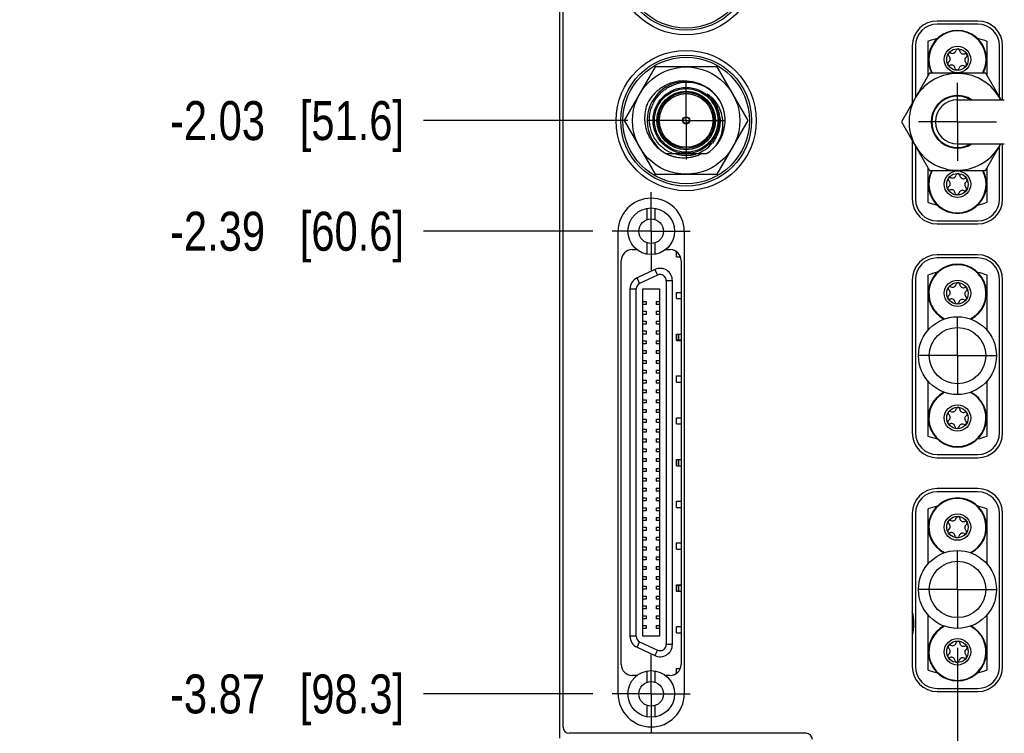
# Model space of a CAD drawing. Header units: inches. Extents: x 0.2 to 16.8, y 0.2 to 10.8.
# Tile 3 of 22: x 3.3 to 6.5, y 4.6 to 6.8. Entities that reach past the tile are written whole.
import ezdxf

# ---------------------------------------------------------------- set-up
doc = ezdxf.new("R2010")
doc.units = ezdxf.units.IN
doc.header["$LTSCALE"] = 0.935
doc.header["$MEASUREMENT"] = 0
doc.linetypes.add('CENTER', pattern=[0.6, 0.375, -0.075, 0.075, -0.075])
doc.layers.get('0').update_dxf_attribs({"linetype": 'CONTINUOUS'})
doc.layers.add('02___PRT_ALL_AXES', color=7, linetype='CONTINUOUS')
doc.layers.add('DIMENSIONS', color=7, linetype='CONTINUOUS')
doc.styles.get("Standard").update_dxf_attribs({"font": 'txt', "width": 0.8})
doc.dimstyles.new('DIMSTYLE_1', dxfattribs={"dimtxt": 0.125, "dimasz": 0.18, "dimexe": 0.125, "dimexo": 0.0625, "dimgap": 0.09, "dimtad": 0, "dimtih": 1, "dimtoh": 1, "dimzin": 4, "dimdsep": 46, "dimtxsty": 'STANDARD', "dimblk": '_FILLED', "dimblk1": '_FILLED', "dimblk2": '_FILLED', "dimcen": 0.09, "dimadec": 0, "dimazin": 0, "dimtp": 0.01, "dimtm": 0.01, "dimtfac": 1, "dimtofl": 0, "dimtmove": 0, "dimatfit": 3, "dimldrblk": '_FILLED', "dimfxl": 1, "dimtolj": 1, "dimtzin": 4, "dimarcsym": 0})

# ---------------------------------------------------------------- blocks, each defined once
blk = doc.blocks.new('*D4')
at = {"layer": 'DIMENSIONS', "color": 2, "linetype": 'CONTINUOUS'}
blk.add_line((5.296, 6.5251), (4.6411, 6.5251), dxfattribs=at)
at = {"layer": 'DIMENSIONS', "color": 2, "linetype": 'CONTINUOUS', "insert": (4.5786, 6.5876), "char_height": 0.125, "width": 1.225, "attachment_point": 3, "line_spacing_factor": 0.9}
blk.add_mtext('-2.03{\\Ftxt.shx;\\W1.000000;\\H0.125000; }[51.6]', dxfattribs=at)
blk = doc.blocks.new('_FILLED')
at = {"color": 0, "linetype": 'BYBLOCK'}
blk.add_solid([(0, 0), (-1, 0.174), (-1, -0.174)], dxfattribs=at)
blk = doc.blocks.new('*D5')
at = {"layer": 'DIMENSIONS', "color": 2, "linetype": 'CONTINUOUS'}
blk.add_line((5.1838, 6.1702), (4.6411, 6.1702), dxfattribs=at)
at = {"layer": 'DIMENSIONS', "color": 2, "linetype": 'CONTINUOUS', "insert": (4.5786, 6.2327), "char_height": 0.125, "width": 1.225, "attachment_point": 3, "line_spacing_factor": 0.9}
blk.add_mtext('-2.39{\\Ftxt.shx;\\W1.000000;\\H0.125000; }[60.6]', dxfattribs=at)
blk = doc.blocks.new('*D6')
at = {"layer": 'DIMENSIONS', "color": 2, "linetype": 'CONTINUOUS'}
blk.add_line((5.1838, 4.6859), (4.6411, 4.6859), dxfattribs=at)
at = {"layer": 'DIMENSIONS', "color": 2, "linetype": 'CONTINUOUS', "insert": (4.5786, 4.7484), "char_height": 0.125, "width": 1.225, "attachment_point": 3, "line_spacing_factor": 0.9}
blk.add_mtext('-3.87{\\Ftxt.shx;\\W1.000000;\\H0.125000; }[98.3]', dxfattribs=at)
blk = doc.blocks.new('*D7')
at = {"layer": 'DIMENSIONS', "color": 2, "linetype": 'CONTINUOUS'}
blk.add_line((5.185, 3.7366), (4.6411, 3.7366), dxfattribs=at)
at = {"layer": 'DIMENSIONS', "color": 2, "linetype": 'CONTINUOUS', "insert": (4.5786, 3.7991), "char_height": 0.125, "width": 1.625, "attachment_point": 3, "line_spacing_factor": 0.9}
blk.add_mtext('3X -4.82{\\Ftxt.shx;\\W1.000000;\\H0.125000; }[122.5]', dxfattribs=at)
blk = doc.blocks.new('*D18')
at = {"layer": 'DIMENSIONS', "color": 2, "linetype": 'CONTINUOUS'}
blk.add_line((5.3714, 4.4983), (5.3714, 3.1042), dxfattribs=at)
at = {"layer": 'DIMENSIONS', "color": 2, "linetype": 'CONTINUOUS', "insert": (5.3089, 3.0417), "char_height": 0.125, "width": 1.125, "attachment_point": 3, "rotation": 90, "line_spacing_factor": 0.9}
blk.add_mtext('2X -.00{\\Ftxt.shx;\\W1.000000;\\H0.125000; }[0]', dxfattribs=at)
blk = doc.blocks.new('*D19')
at = {"layer": 'DIMENSIONS', "color": 2, "linetype": 'CONTINUOUS'}
blk.add_line((6.3539, 4.8335), (6.3539, 3.0996), dxfattribs=at)
at = {"layer": 'DIMENSIONS', "color": 2, "linetype": 'CONTINUOUS', "insert": (6.2914, 3.0371), "char_height": 0.125, "width": 1.325, "attachment_point": 3, "rotation": 90, "line_spacing_factor": 0.9}
blk.add_mtext('4X .98{\\Ftxt.shx;\\W1.000000;\\H0.125000; }[24.9]', dxfattribs=at)
blk = doc.blocks.new('*D20')
at = {"layer": 'DIMENSIONS', "color": 2, "linetype": 'CONTINUOUS'}
blk.add_line((7.0019, 4.8335), (7.0019, 3.0996), dxfattribs=at)
at = {"layer": 'DIMENSIONS', "color": 2, "linetype": 'CONTINUOUS', "insert": (6.9394, 3.0371), "char_height": 0.125, "width": 1.425, "attachment_point": 3, "rotation": 90, "line_spacing_factor": 0.9}
blk.add_mtext('4X 1.63{\\Ftxt.shx;\\W1.000000;\\H0.125000; }[41.4]', dxfattribs=at)

msp = doc.modelspace()

# ---------------------------------------------------------------- linework, layer by layer
at = {"color": 6, "linetype": 'CONTINUOUS'}
for p, q in [((5.0786, 4.5437), (5.0786, 8.6796)), ((6.4189, 6.8346), (6.2889, 6.8346)), ((6.2189, 6.7646), (6.2189, 6.5979)), ((6.4889, 6.6001), (6.4889, 6.7646)), ((6.2189, 6.4438), (6.2189, 6.2736)), ((6.4889, 6.2736), (6.4889, 6.4428)), ((6.2889, 6.2036), (6.4189, 6.2036)), ((5.3104, 6.1111), (5.3244, 6.1111)), ((5.4184, 6.1111), (5.4324, 6.1111)), ((5.2754, 4.7801), (5.2754, 6.0761)), ((5.4674, 6.0761), (5.4674, 4.7801)), ((6.4189, 6.0846), (6.2889, 6.0846)), ((6.2189, 6.0146), (6.2189, 5.5236)), ((6.4889, 5.5236), (6.4889, 6.0146)), ((6.2889, 5.4536), (6.4189, 5.4536)), ((6.4189, 5.3346), (6.2889, 5.3346)), ((6.2189, 5.2646), (6.2189, 4.7736)), ((6.4889, 4.7736), (6.4889, 5.2646)), ((5.3244, 4.7451), (5.3104, 4.7451)), ((5.4324, 4.7451), (5.4184, 4.7451)), ((6.2889, 4.7036), (6.4189, 4.7036))]:
    msp.add_line(p, q, dxfattribs=at)
at = {"color": 7, "linetype": 'CONTINUOUS'}
for p, q in [((5.0886, 4.5796), (5.0886, 8.6496)), ((6.4189, 6.8446), (6.2889, 6.8446)), ((6.2089, 6.7646), (6.2089, 6.5806)), ((6.2589, 6.7791), (6.2589, 6.6672)), ((6.4489, 6.6701), (6.4489, 6.7791)), ((6.4989, 6.5916), (6.4989, 6.7646)), ((5.3843, 6.6971), (5.285, 6.5251)), ((5.5829, 6.6971), (5.3843, 6.6971)), ((5.6822, 6.5251), (5.5829, 6.6971)), ((6.2647, 6.6773), (6.1745, 6.5211)), ((6.4447, 6.6773), (6.2647, 6.6773)), ((6.4937, 6.5916), (6.4447, 6.6773)), ((6.3539, 6.5916), (6.5042, 6.5916)), ((5.285, 6.5251), (5.3843, 6.3531)), ((5.5829, 6.3531), (5.6822, 6.5251)), ((6.1745, 6.5211), (6.2639, 6.3648)), ((6.2089, 6.461), (6.2089, 6.2736)), ((6.3539, 6.4506), (6.5042, 6.4506)), ((6.4439, 6.3648), (6.4934, 6.4506)), ((6.4989, 6.2736), (6.4989, 6.4506)), ((5.4179, 6.4192), (5.5493, 6.4192)), ((5.3843, 6.3531), (5.5829, 6.3531)), ((6.2589, 6.3736), (6.2589, 6.263)), ((6.2639, 6.3648), (6.4439, 6.3648)), ((6.4489, 6.263), (6.4489, 6.3735)), ((5.3586, 6.2074), (5.3586, 6.2439)), ((5.3842, 6.2074), (5.3842, 6.2439)), ((6.2889, 6.1936), (6.4189, 6.1936)), ((5.2654, 4.6859), (5.2654, 6.1702)), ((5.4774, 6.1702), (5.4774, 4.6859)), ((5.3586, 6.0965), (5.3586, 6.133)), ((5.3842, 6.0965), (5.3842, 6.133)), ((5.4524, 6.0881), (5.4524, 6.1047)), ((5.4524, 6.0881), (5.4651, 6.0881)), ((6.4189, 6.0946), (6.2889, 6.0946)), ((5.3835, 6.0474), (5.326, 6.0206)), ((5.4395, 4.8444), (5.4395, 6.0117)), ((6.2089, 6.0146), (6.2089, 5.5236)), ((6.2589, 6.0291), (6.2589, 5.8523)), ((6.4489, 5.8523), (6.4489, 6.0291)), ((6.4989, 5.5236), (6.4989, 6.0146)), ((5.3033, 5.9849), (5.3033, 4.8712)), ((5.3448, 4.871), (5.3448, 5.9852)), ((5.3448, 5.9852), (5.398, 5.9852)), ((5.398, 5.9852), (5.398, 4.871)), ((5.4524, 5.9541), (5.4524, 5.9742)), ((5.4524, 5.9742), (5.4674, 5.9742)), ((5.3448, 5.9448), (5.3556, 5.9448)), ((5.3556, 5.9448), (5.3556, 5.935)), ((5.3871, 5.9448), (5.3871, 5.935)), ((5.3871, 5.9448), (5.398, 5.9448)), ((5.4524, 5.9541), (5.4674, 5.9541)), ((5.3556, 5.935), (5.3448, 5.935)), ((5.3448, 5.9133), (5.3556, 5.9133)), ((5.3556, 5.9133), (5.3556, 5.9035)), ((5.398, 5.935), (5.3871, 5.935)), ((5.3871, 5.9133), (5.3871, 5.9035)), ((5.3871, 5.9133), (5.398, 5.9133)), ((5.3556, 5.9035), (5.3448, 5.9035)), ((5.3448, 5.8818), (5.3556, 5.8818)), ((5.3556, 5.8818), (5.3556, 5.872)), ((5.398, 5.9035), (5.3871, 5.9035)), ((5.3871, 5.8818), (5.3871, 5.872)), ((5.3871, 5.8818), (5.398, 5.8818)), ((5.3556, 5.872), (5.3448, 5.872)), ((5.3448, 5.8503), (5.3556, 5.8503)), ((5.3556, 5.8503), (5.3556, 5.8405)), ((5.398, 5.872), (5.3871, 5.872)), ((5.3871, 5.8503), (5.3871, 5.8405)), ((5.3871, 5.8503), (5.398, 5.8503)), ((5.3556, 5.8405), (5.3448, 5.8405)), ((5.3448, 5.8188), (5.3556, 5.8188)), ((5.3556, 5.8188), (5.3556, 5.809)), ((5.398, 5.8405), (5.3871, 5.8405)), ((5.3871, 5.8188), (5.3871, 5.809)), ((5.3871, 5.8188), (5.398, 5.8188)), ((5.4524, 5.8201), (5.4524, 5.8402)), ((5.4524, 5.8402), (5.4674, 5.8402)), ((5.4524, 5.8201), (5.4674, 5.8201)), ((5.4541, 5.8201), (5.4541, 5.8402)), ((5.4541, 5.8218), (5.4669, 5.8218)), ((5.4594, 5.8402), (5.4594, 5.8218)), ((5.3556, 5.809), (5.3448, 5.809)), ((5.3448, 5.7873), (5.3556, 5.7873)), ((5.3556, 5.7873), (5.3556, 5.7775)), ((5.398, 5.809), (5.3871, 5.809)), ((5.3871, 5.7873), (5.3871, 5.7775)), ((5.3871, 5.7873), (5.398, 5.7873)), ((5.3556, 5.7775), (5.3448, 5.7775)), ((5.3448, 5.7558), (5.3556, 5.7558)), ((5.3556, 5.7558), (5.3556, 5.746)), ((5.398, 5.7775), (5.3871, 5.7775)), ((5.3871, 5.7558), (5.3871, 5.746)), ((5.3871, 5.7558), (5.398, 5.7558)), ((5.3556, 5.746), (5.3448, 5.746)), ((5.3448, 5.7243), (5.3556, 5.7243)), ((5.3556, 5.7243), (5.3556, 5.7145)), ((5.398, 5.746), (5.3871, 5.746)), ((5.3871, 5.7243), (5.3871, 5.7145)), ((5.3871, 5.7243), (5.398, 5.7243)), ((5.3556, 5.7145), (5.3448, 5.7145)), ((5.3448, 5.6928), (5.3556, 5.6928)), ((5.3556, 5.6928), (5.3556, 5.683)), ((5.398, 5.7145), (5.3871, 5.7145)), ((5.3871, 5.6928), (5.3871, 5.683)), ((5.3871, 5.6928), (5.398, 5.6928)), ((5.4524, 5.6861), (5.4524, 5.7061)), ((5.4524, 5.7061), (5.4674, 5.7061)), ((5.4524, 5.6861), (5.4674, 5.6861)), ((6.2589, 5.6899), (6.2589, 5.513)), ((6.4489, 5.513), (6.4489, 5.6899)), ((5.3556, 5.683), (5.3448, 5.683)), ((5.3448, 5.6613), (5.3556, 5.6613)), ((5.3556, 5.6613), (5.3556, 5.6515)), ((5.398, 5.683), (5.3871, 5.683)), ((5.3871, 5.6613), (5.3871, 5.6515)), ((5.3871, 5.6613), (5.398, 5.6613)), ((5.3556, 5.6515), (5.3448, 5.6515)), ((5.3448, 5.6298), (5.3556, 5.6298)), ((5.3556, 5.6298), (5.3556, 5.62)), ((5.398, 5.6515), (5.3871, 5.6515)), ((5.3871, 5.6298), (5.3871, 5.62)), ((5.3871, 5.6298), (5.398, 5.6298)), ((5.3556, 5.62), (5.3448, 5.62)), ((5.3448, 5.5983), (5.3556, 5.5983)), ((5.3556, 5.5983), (5.3556, 5.5885)), ((5.398, 5.62), (5.3871, 5.62)), ((5.3871, 5.5983), (5.3871, 5.5885)), ((5.3871, 5.5983), (5.398, 5.5983)), ((5.3556, 5.5885), (5.3448, 5.5885)), ((5.3448, 5.5669), (5.3556, 5.5669)), ((5.3556, 5.5669), (5.3556, 5.557)), ((5.398, 5.5885), (5.3871, 5.5885)), ((5.3871, 5.5669), (5.3871, 5.557)), ((5.3871, 5.5669), (5.398, 5.5669)), ((5.4524, 5.552), (5.4524, 5.5721)), ((5.4524, 5.5721), (5.4674, 5.5721)), ((5.3556, 5.557), (5.3448, 5.557)), ((5.3448, 5.5354), (5.3556, 5.5354)), ((5.3556, 5.5354), (5.3556, 5.5255)), ((5.398, 5.557), (5.3871, 5.557)), ((5.3871, 5.5354), (5.3871, 5.5255)), ((5.3871, 5.5354), (5.398, 5.5354)), ((5.4524, 5.552), (5.4674, 5.552)), ((5.3556, 5.5255), (5.3448, 5.5255)), ((5.3448, 5.5039), (5.3556, 5.5039)), ((5.3556, 5.5039), (5.3556, 5.494)), ((5.398, 5.5255), (5.3871, 5.5255)), ((5.3871, 5.5039), (5.3871, 5.494)), ((5.3871, 5.5039), (5.398, 5.5039)), ((5.3556, 5.494), (5.3448, 5.494)), ((5.3448, 5.4724), (5.3556, 5.4724)), ((5.3556, 5.4724), (5.3556, 5.4625)), ((5.398, 5.494), (5.3871, 5.494)), ((5.3871, 5.4724), (5.3871, 5.4625)), ((5.3871, 5.4724), (5.398, 5.4724)), ((5.3556, 5.4625), (5.3448, 5.4625)), ((5.3448, 5.4409), (5.3556, 5.4409)), ((5.3556, 5.4409), (5.3556, 5.431)), ((5.398, 5.4625), (5.3871, 5.4625)), ((5.3871, 5.4409), (5.3871, 5.431)), ((5.3871, 5.4409), (5.398, 5.4409)), ((5.4524, 5.418), (5.4524, 5.4381)), ((5.4524, 5.4381), (5.4674, 5.4381)), ((5.4541, 5.418), (5.4541, 5.4381)), ((5.4594, 5.4381), (5.4594, 5.418)), ((6.2889, 5.4436), (6.4189, 5.4436)), ((5.3556, 5.431), (5.3448, 5.431)), ((5.3448, 5.4094), (5.3556, 5.4094)), ((5.3556, 5.4094), (5.3556, 5.3995)), ((5.398, 5.431), (5.3871, 5.431)), ((5.3871, 5.4094), (5.3871, 5.3995)), ((5.3871, 5.4094), (5.398, 5.4094)), ((5.4524, 5.418), (5.4674, 5.418)), ((5.3556, 5.3995), (5.3448, 5.3995)), ((5.3448, 5.3779), (5.3556, 5.3779)), ((5.3556, 5.3779), (5.3556, 5.368)), ((5.398, 5.3995), (5.3871, 5.3995)), ((5.3871, 5.3779), (5.3871, 5.368)), ((5.3871, 5.3779), (5.398, 5.3779)), ((5.3556, 5.368), (5.3448, 5.368)), ((5.3448, 5.3464), (5.3556, 5.3464)), ((5.3556, 5.3464), (5.3556, 5.3365)), ((5.398, 5.368), (5.3871, 5.368)), ((5.3871, 5.3464), (5.3871, 5.3365)), ((5.3871, 5.3464), (5.398, 5.3464)), ((6.4189, 5.3446), (6.2889, 5.3446)), ((5.3556, 5.3365), (5.3448, 5.3365)), ((5.3448, 5.3149), (5.3556, 5.3149)), ((5.3556, 5.3149), (5.3556, 5.305)), ((5.398, 5.3365), (5.3871, 5.3365)), ((5.3871, 5.3149), (5.3871, 5.305)), ((5.3871, 5.3149), (5.398, 5.3149)), ((5.3556, 5.305), (5.3448, 5.305)), ((5.3448, 5.2834), (5.3556, 5.2834)), ((5.3556, 5.2834), (5.3556, 5.2735)), ((5.398, 5.305), (5.3871, 5.305)), ((5.3871, 5.2834), (5.3871, 5.2735)), ((5.3871, 5.2834), (5.398, 5.2834)), ((5.4524, 5.284), (5.4524, 5.3041)), ((5.4524, 5.3041), (5.4674, 5.3041)), ((5.4524, 5.284), (5.4674, 5.284)), ((6.2589, 5.2791), (6.2589, 5.1023)), ((6.4489, 5.1023), (6.4489, 5.2791)), ((5.3556, 5.2735), (5.3448, 5.2735)), ((5.3448, 5.2519), (5.3556, 5.2519)), ((5.3556, 5.2519), (5.3556, 5.242)), ((5.398, 5.2735), (5.3871, 5.2735)), ((5.3871, 5.2519), (5.3871, 5.242)), ((5.3871, 5.2519), (5.398, 5.2519)), ((6.2089, 5.2646), (6.2089, 4.7736)), ((6.4989, 4.7736), (6.4989, 5.2646)), ((5.3556, 5.242), (5.3448, 5.242)), ((5.3448, 5.2204), (5.3556, 5.2204)), ((5.3556, 5.2204), (5.3556, 5.2106)), ((5.398, 5.242), (5.3871, 5.242)), ((5.3871, 5.2204), (5.3871, 5.2106)), ((5.3871, 5.2204), (5.398, 5.2204)), ((5.3556, 5.2106), (5.3448, 5.2106)), ((5.3448, 5.1889), (5.3556, 5.1889)), ((5.3556, 5.1889), (5.3556, 5.1791)), ((5.398, 5.2106), (5.3871, 5.2106)), ((5.3871, 5.1889), (5.398, 5.1889)), ((5.3871, 5.1889), (5.3871, 5.1791)), ((5.3556, 5.1791), (5.3448, 5.1791)), ((5.3448, 5.1574), (5.3556, 5.1574)), ((5.3556, 5.1574), (5.3556, 5.1476)), ((5.398, 5.1791), (5.3871, 5.1791)), ((5.3871, 5.1574), (5.398, 5.1574)), ((5.3871, 5.1574), (5.3871, 5.1476)), ((5.4524, 5.1701), (5.4674, 5.1701)), ((5.4524, 5.15), (5.4524, 5.1701)), ((5.4524, 5.15), (5.4674, 5.15)), ((5.3556, 5.1476), (5.3448, 5.1476)), ((5.3448, 5.1259), (5.3556, 5.1259)), ((5.3556, 5.1259), (5.3556, 5.1161)), ((5.398, 5.1476), (5.3871, 5.1476)), ((5.3871, 5.1259), (5.398, 5.1259)), ((5.3871, 5.1259), (5.3871, 5.1161)), ((5.3556, 5.1161), (5.3448, 5.1161)), ((5.3448, 5.0944), (5.3556, 5.0944)), ((5.3556, 5.0944), (5.3556, 5.0846)), ((5.398, 5.1161), (5.3871, 5.1161)), ((5.3871, 5.0944), (5.398, 5.0944)), ((5.3871, 5.0944), (5.3871, 5.0846)), ((5.3556, 5.0846), (5.3448, 5.0846)), ((5.3448, 5.0629), (5.3556, 5.0629)), ((5.3556, 5.0629), (5.3556, 5.0531)), ((5.398, 5.0846), (5.3871, 5.0846)), ((5.3871, 5.0629), (5.398, 5.0629)), ((5.3871, 5.0629), (5.3871, 5.0531)), ((5.3556, 5.0531), (5.3448, 5.0531)), ((5.3448, 5.0314), (5.3556, 5.0314)), ((5.3556, 5.0314), (5.3556, 5.0216)), ((5.398, 5.0531), (5.3871, 5.0531)), ((5.3871, 5.0314), (5.398, 5.0314)), ((5.3871, 5.0314), (5.3871, 5.0216)), ((5.4524, 5.0361), (5.4674, 5.0361)), ((5.4524, 5.016), (5.4524, 5.0361)), ((5.4541, 5.016), (5.4541, 5.0361)), ((5.4541, 5.0344), (5.4669, 5.0344)), ((5.4594, 5.0344), (5.4594, 5.016)), ((5.3556, 5.0216), (5.3448, 5.0216)), ((5.3448, 4.9999), (5.3556, 4.9999)), ((5.3556, 4.9999), (5.3556, 4.9901)), ((5.398, 5.0216), (5.3871, 5.0216)), ((5.3871, 4.9999), (5.398, 4.9999)), ((5.3871, 4.9999), (5.3871, 4.9901)), ((5.4524, 5.016), (5.4674, 5.016)), ((5.3556, 4.9901), (5.3448, 4.9901)), ((5.3448, 4.9684), (5.3556, 4.9684)), ((5.3556, 4.9684), (5.3556, 4.9586)), ((5.398, 4.9901), (5.3871, 4.9901)), ((5.3871, 4.9684), (5.398, 4.9684)), ((5.3871, 4.9684), (5.3871, 4.9586)), ((5.3556, 4.9586), (5.3448, 4.9586)), ((5.3448, 4.9369), (5.3556, 4.9369)), ((5.3556, 4.9369), (5.3556, 4.9271)), ((5.398, 4.9586), (5.3871, 4.9586)), ((5.3871, 4.9369), (5.398, 4.9369)), ((5.3871, 4.9369), (5.3871, 4.9271)), ((6.2589, 4.9399), (6.2589, 4.763)), ((6.4489, 4.763), (6.4489, 4.9399)), ((5.3556, 4.9271), (5.3448, 4.9271)), ((5.3448, 4.9054), (5.3556, 4.9054)), ((5.3556, 4.9054), (5.3556, 4.8956)), ((5.398, 4.9271), (5.3871, 4.9271)), ((5.3871, 4.9054), (5.398, 4.9054)), ((5.3871, 4.9054), (5.3871, 4.8956)), ((5.4524, 4.902), (5.4674, 4.902)), ((5.4524, 4.882), (5.4524, 4.902)), ((5.3556, 4.8956), (5.3448, 4.8956)), ((5.398, 4.871), (5.3448, 4.871)), ((5.398, 4.8956), (5.3871, 4.8956)), ((5.4524, 4.882), (5.4674, 4.882)), ((5.326, 4.8355), (5.3835, 4.8087)), ((5.3586, 4.7232), (5.3586, 4.7596)), ((5.3842, 4.7232), (5.3842, 4.7596)), ((5.4524, 4.768), (5.4651, 4.768)), ((5.4524, 4.7515), (5.4524, 4.768)), ((6.2889, 4.6936), (6.4189, 4.6936)), ((5.3586, 4.6122), (5.3586, 4.6487)), ((5.3842, 4.6122), (5.3842, 4.6487)), ((5.8686, 4.5596), (5.1086, 4.5596))]:
    msp.add_line(p, q, dxfattribs=at)
at = {"color": 9, "linetype": 'CONTINUOUS'}
for p, q in [((5.3835, 6.0474), (5.3918, 6.0296)), ((5.3343, 6.0028), (5.326, 6.0206)), ((5.3918, 6.0296), (5.3343, 6.0028)), ((5.4198, 6.0117), (5.4198, 4.8444)), ((5.4198, 6.0117), (5.4395, 6.0117)), ((5.3033, 5.9849), (5.323, 5.9849)), ((5.323, 4.8712), (5.323, 5.9849)), ((5.323, 4.8712), (5.3033, 4.8712)), ((5.326, 4.8355), (5.3343, 4.8534)), ((5.3343, 4.8534), (5.3918, 4.8266)), ((5.4395, 4.8444), (5.4198, 4.8444)), ((5.3918, 4.8266), (5.3835, 4.8087))]:
    msp.add_line(p, q, dxfattribs=at)
at = {"color": 7, "linetype": 'CONTINUOUS'}
for centre, radius in [((5.4836, 7.0251), 0.225), ((5.4836, 7.0251), 0.203), ((6.3539, 6.7211), 0.0424), ((5.4836, 6.5251), 0.225), ((5.4836, 6.5251), 0.203), ((6.3539, 6.7211), 0.0344), ((5.4836, 6.5251), 0.172), ((5.4836, 6.5256), 0.106), ((5.4836, 6.5256), 0.09), ((5.4836, 6.5256), 0.012), ((5.4836, 6.5256), 0.01), ((6.3539, 6.3211), 0.0424), ((6.3539, 6.3211), 0.0344), ((5.3714, 6.1702), 0.0748), ((5.3714, 6.1702), 0.0394), ((6.3539, 5.9711), 0.0424), ((6.3539, 5.9711), 0.0344), ((6.3539, 5.7711), 0.125), ((6.3539, 5.7711), 0.0905), ((6.3539, 5.5711), 0.0424), ((6.3539, 5.5711), 0.0344), ((6.3539, 5.2211), 0.0424), ((6.3539, 5.2211), 0.0344), ((6.3539, 5.0211), 0.125), ((6.3539, 5.0211), 0.0905), ((6.3539, 4.8211), 0.0424), ((6.3539, 4.8211), 0.0344), ((5.3714, 4.6859), 0.0748), ((5.3714, 4.6859), 0.0394)]:
    msp.add_circle(centre, radius, dxfattribs=at)
at = {"color": 6, "linetype": 'CONTINUOUS'}
for centre in [(5.4836, 7.0251), (5.4836, 6.5251)]:
    msp.add_circle(centre, 0.21, dxfattribs=at)
at = {"color": 9, "linetype": 'CONTINUOUS'}
for radius in [0.102, 0.094, 0.086]:
    msp.add_circle((5.4836, 6.5256), radius, dxfattribs=at)
at = {"color": 7, "linetype": 'CONTINUOUS'}
for centre, radius, start, end in [((6.2889, 6.7646), 0.08, 90, 180), ((6.4189, 6.7646), 0.08, 0, 90), ((6.3539, 6.7211), 0.0935, 331.9647, 208.1916), ((6.3539, 6.5211), 0.275, 103.6155, 110.2095), ((6.3539, 6.5211), 0.275, 69.7905, 76.3244), ((6.3301, 6.7366), 0.00591, 63.6642, 229.9244), ((6.3187, 6.723), 0.0118, 303.6642, 49.9244), ((6.338, 6.7525), 0.0118, 243.6642, 349.9244), ((6.3554, 6.7494), 0.00591, 3.6642, 169.9244), ((6.3731, 6.7505), 0.0118, 183.6642, 289.9244), ((6.3792, 6.7339), 0.00591, 303.6642, 109.9244), ((6.389, 6.7191), 0.0118, 123.6642, 229.9244), ((6.3285, 6.7083), 0.00591, 123.6642, 289.9244), ((6.3346, 6.6916), 0.0118, 3.6642, 109.9244), ((6.3697, 6.6897), 0.0118, 63.6642, 169.9244), ((6.3776, 6.7056), 0.00591, 243.6642, 49.9244), ((6.3539, 6.5211), 0.1554, 26.9907, 148.5542), ((6.3523, 6.6928), 0.00591, 183.6642, 349.9244), ((5.4836, 6.5256), 0.125, 30.6894, 238.277), ((5.4864, 6.5257), 0.1219, 91.3285, 107.3921), ((5.476, 6.5261), 0.1261, 73.2758, 89.7799), ((5.4863, 6.5247), 0.123, 51.6834, 91.2559), ((5.4912, 6.5184), 0.1097, 46.2896, 55.5067), ((5.4853, 6.5233), 0.1246, 30.7545, 51.7112), ((6.3539, 6.5211), 0.0845, 56.5486, 303.4514), ((6.3539, 6.5211), 0.0825, 58.7506, 301.2494), ((5.4836, 6.5256), 0.125, 301.723, 29.4676), ((5.4909, 6.518), 0.1102, 40.2021, 46.298), ((5.4907, 6.5179), 0.1104, 34.4296, 40.1908), ((6.3539, 6.5211), 0.1554, 151.4458, 333.012), ((6.3539, 6.5211), 0.0705, 90, 270), ((5.4799, 6.5319), 0.1284, 209.2943, 218.4771), ((5.4815, 6.5237), 0.1112, 303.6314, 320.6824), ((5.4772, 6.5295), 0.1248, 242.0312, 246.2472), ((5.481, 6.5267), 0.1144, 239.2466, 249.8791), ((5.4769, 6.5288), 0.1242, 246.2478, 249.3305), ((5.4835, 6.5246), 0.111, 251.8385, 256.7363), ((5.4835, 6.525), 0.1113, 252.6945, 255.8517), ((5.4837, 6.5257), 0.1121, 255.8554, 265.2706), ((5.4837, 6.525), 0.1113, 256.7404, 271.5857), ((5.4836, 6.5255), 0.1118, 266.3292, 275.885), ((5.4837, 6.5239), 0.1103, 271.5966, 274.7867), ((5.4836, 6.5245), 0.1109, 274.7899, 277.9634), ((5.4837, 6.5248), 0.1111, 275.8834, 282.2952), ((5.4834, 6.5256), 0.112, 277.9673, 284.246), ((5.4837, 6.5244), 0.1107, 282.3034, 285.5191), ((5.4837, 6.5247), 0.1111, 285.5203, 288.2099), ((5.4763, 6.5225), 0.1177, 290.0106, 298.5933), ((5.481, 6.5245), 0.1122, 290.2438, 303.6351), ((6.3539, 6.3211), 0.0935, 151.9647, 28.1916), ((6.338, 6.3525), 0.0118, 243.6642, 349.9244), ((6.3554, 6.3494), 0.00591, 3.6642, 169.9244), ((6.3731, 6.3505), 0.0118, 183.6642, 289.9244), ((6.3301, 6.3366), 0.00591, 63.6642, 229.9244), ((6.3187, 6.323), 0.0118, 303.6642, 49.9244), ((6.3792, 6.3339), 0.00591, 303.6642, 109.9244), ((6.389, 6.3191), 0.0118, 123.6642, 229.9244), ((6.3285, 6.3083), 0.00591, 123.6642, 289.9244), ((6.3346, 6.2916), 0.0118, 3.6642, 109.9244), ((6.3523, 6.2928), 0.00591, 183.6642, 349.9244), ((6.3697, 6.2897), 0.0118, 63.6642, 169.9244), ((6.3776, 6.3056), 0.00591, 243.6642, 49.9244), ((5.3714, 6.1702), 0.106, 0, 180), ((6.2889, 6.2736), 0.08, 180, 270), ((6.3539, 6.5211), 0.275, 249.7905, 256.3244), ((6.3539, 6.5211), 0.275, 283.6155, 290.2095), ((6.4189, 6.2736), 0.08, 270, 360), ((6.2889, 6.0146), 0.08, 90, 180), ((6.3539, 5.9711), 0.0935, 297.6637, 242.3218), ((6.4189, 6.0146), 0.08, 0, 90), ((5.4001, 6.0117), 0.0394, 0, 115), ((6.3539, 5.7711), 0.275, 103.6155, 110.2095), ((6.3539, 5.7711), 0.275, 69.7905, 76.3244), ((5.3427, 5.9849), 0.0394, 115, 180), ((6.3554, 5.9994), 0.00591, 3.6642, 169.9244), ((6.3301, 5.9866), 0.00591, 63.6642, 229.9244), ((6.3187, 5.973), 0.0118, 303.6642, 49.9244), ((6.338, 6.0025), 0.0118, 243.6642, 349.9244), ((6.3731, 6.0005), 0.0118, 183.6642, 289.9244), ((6.3792, 5.9839), 0.00591, 303.6642, 109.9244), ((6.389, 5.9691), 0.0118, 123.6642, 229.9244), ((6.3285, 5.9583), 0.00591, 123.6642, 289.9244), ((6.3346, 5.9416), 0.0118, 3.6642, 109.9244), ((6.3523, 5.9428), 0.00591, 183.6642, 349.9244), ((6.3697, 5.9397), 0.0118, 63.6642, 169.9244), ((6.3776, 5.9556), 0.00591, 243.6642, 49.9244), ((6.3539, 5.5711), 0.0935, 117.6637, 62.7692), ((6.3301, 5.5866), 0.00591, 63.6642, 229.9244), ((6.338, 5.6025), 0.0118, 243.6642, 349.9244), ((6.3554, 5.5994), 0.00591, 3.6642, 169.9244), ((6.3731, 5.6005), 0.0118, 183.6642, 289.9244), ((6.3285, 5.5583), 0.00591, 123.6642, 289.9244), ((6.3187, 5.573), 0.0118, 303.6642, 49.9244), ((6.3776, 5.5556), 0.00591, 243.6642, 49.9244), ((6.3792, 5.5839), 0.00591, 303.6642, 109.9244), ((6.389, 5.5691), 0.0118, 123.6642, 229.9244), ((6.3346, 5.5416), 0.0118, 3.6642, 109.9244), ((6.3523, 5.5428), 0.00591, 183.6642, 349.9244), ((6.3697, 5.5397), 0.0118, 63.6642, 169.9244), ((6.2889, 5.5236), 0.08, 180, 270), ((6.3539, 5.7711), 0.275, 249.7905, 256.3244), ((6.3539, 5.7711), 0.275, 283.6155, 290.2095), ((6.4189, 5.5236), 0.08, 270, 360), ((6.2889, 5.2646), 0.08, 90, 180), ((6.4189, 5.2646), 0.08, 0, 90), ((6.3539, 5.2211), 0.0935, 297.6637, 242.3218), ((6.3539, 5.0211), 0.275, 103.6155, 110.2095), ((6.3539, 5.0211), 0.275, 69.7905, 76.3244), ((6.338, 5.2525), 0.0118, 243.6642, 349.9244), ((6.3554, 5.2494), 0.00591, 3.6642, 169.9244), ((6.3731, 5.2505), 0.0118, 183.6642, 289.9244), ((6.3285, 5.2083), 0.00591, 123.6642, 289.9244), ((6.3301, 5.2366), 0.00591, 63.6642, 229.9244), ((6.3187, 5.223), 0.0118, 303.6642, 49.9244), ((6.3792, 5.2339), 0.00591, 303.6642, 109.9244), ((6.389, 5.2191), 0.0118, 123.6642, 229.9244), ((6.3346, 5.1916), 0.0118, 3.6642, 109.9244), ((6.3523, 5.1928), 0.00591, 183.6642, 349.9244), ((6.3697, 5.1897), 0.0118, 63.6642, 169.9244), ((6.3776, 5.2056), 0.00591, 243.6642, 49.9244), ((6.3539, 4.8211), 0.0935, 117.6637, 62.7692), ((5.3427, 4.8712), 0.0394, 180, 245), ((5.4001, 4.8444), 0.0394, 245, 360), ((6.3301, 4.8366), 0.00591, 63.6642, 229.9244), ((6.338, 4.8525), 0.0118, 243.6642, 349.9244), ((6.3554, 4.8494), 0.00591, 3.6642, 169.9244), ((6.3731, 4.8505), 0.0118, 183.6642, 289.9244), ((6.3792, 4.8339), 0.00591, 303.6642, 109.9244), ((6.3285, 4.8083), 0.00591, 123.6642, 289.9244), ((6.3187, 4.823), 0.0118, 303.6642, 49.9244), ((6.3346, 4.7916), 0.0118, 3.6642, 109.9244), ((6.3697, 4.7897), 0.0118, 63.6642, 169.9244), ((6.3776, 4.8056), 0.00591, 243.6642, 49.9244), ((6.389, 4.8191), 0.0118, 123.6642, 229.9244), ((6.2889, 4.7736), 0.08, 180, 270), ((6.3523, 4.7928), 0.00591, 183.6642, 349.9244), ((6.4189, 4.7736), 0.08, 270, 360), ((6.3539, 5.0211), 0.275, 249.7905, 256.3244), ((6.3539, 5.0211), 0.275, 283.6155, 290.2095), ((5.3714, 4.6859), 0.106, 180, 360), ((5.1086, 4.5796), 0.02, 180, 270), ((5.8686, 4.5396), 0.02, 0, 90)]:
    msp.add_arc(centre, radius, start, end, dxfattribs=at)
at = {"color": 6, "linetype": 'CONTINUOUS'}
for centre, radius, start, end in [((6.2889, 6.7646), 0.07, 90, 180), ((6.4189, 6.7646), 0.07, 0, 90), ((6.2889, 6.2736), 0.07, 180, 270), ((6.4189, 6.2736), 0.07, 270, 360), ((5.3104, 6.0761), 0.035, 90, 180), ((5.4324, 6.0761), 0.035, 0, 90), ((6.2889, 6.0146), 0.07, 90, 180), ((6.4189, 6.0146), 0.07, 0, 90), ((6.2889, 5.5236), 0.07, 180, 270), ((6.4189, 5.5236), 0.07, 270, 360), ((6.2889, 5.2646), 0.07, 90, 180), ((6.4189, 5.2646), 0.07, 0, 90), ((6.0759, 4.9111), 0.1385, 344.2544, 15.8805), ((5.3104, 4.7801), 0.035, 180, 270), ((5.4324, 4.7801), 0.035, 270, 360), ((6.2889, 4.7736), 0.07, 180, 270), ((6.4189, 4.7736), 0.07, 270, 360)]:
    msp.add_arc(centre, radius, start, end, dxfattribs=at)
at = {"color": 9, "linetype": 'CONTINUOUS'}
for centre, radius, start, end in [((6.3539, 6.7211), 0.0917, 331.5104, 208.496), ((5.4834, 6.5255), 0.1088, 40.659, 49.9984), ((5.4829, 6.525), 0.1095, 35.8147, 40.6638), ((5.4835, 6.5254), 0.1088, 28.0619, 35.8176), ((5.4847, 6.5261), 0.1074, 27.4099, 28.0447), ((5.4839, 6.5258), 0.1082, 18.3114, 27.3835), ((5.4828, 6.5254), 0.1094, 8.2286, 18.3187), ((6.3539, 6.3211), 0.0917, 151.5103, 28.4924), ((6.3539, 5.9711), 0.0917, 296.7943, 243.3842), ((5.3427, 5.9849), 0.0197, 115, 180), ((5.4001, 6.0117), 0.0197, 360, 115), ((6.3539, 5.5711), 0.0917, 116.7943, 63.3841), ((6.3539, 5.2211), 0.0917, 296.7943, 243.3842), ((6.3539, 4.8211), 0.0917, 116.7943, 63.3841), ((5.3427, 4.8712), 0.0197, 180, 245), ((5.4001, 4.8444), 0.0197, 245, 0)]:
    msp.add_arc(centre, radius, start, end, dxfattribs=at)
at = {"color": 7, "linetype": 'CONTINUOUS'}
for points, knots in [([(5.4764, 6.6522), (5.4706, 6.6522), (5.459, 6.6515), (5.4446, 6.6486), (5.4335, 6.6451), (5.4227, 6.6409), (5.4096, 6.6342), (5.3952, 6.6243), (5.3822, 6.6125), (5.3709, 6.5992), (5.3646, 6.5893), (5.3617, 6.5843)], [0, 0, 0, 0, 0.124986, 0.249974, 0.312504, 0.375034, 0.500025, 0.625017, 0.750009, 0.875005, 1, 1, 1, 1]), ([(5.4225, 6.4284), (5.4177, 6.4312), (5.4084, 6.4377), (5.396, 6.4494), (5.3855, 6.4628), (5.377, 6.4776), (5.3708, 6.4934), (5.367, 6.51), (5.3658, 6.5241), (5.366, 6.5354), (5.3671, 6.5467), (5.37, 6.5606), (5.3758, 6.5766), (5.3838, 6.5916), (5.3938, 6.6053), (5.4057, 6.6175), (5.4192, 6.6279), (5.434, 6.6362), (5.4446, 6.6404), (5.45, 6.6421)], [0, 0, 0, 0, 0.062533, 0.125018, 0.187508, 0.250006, 0.312502, 0.374997, 0.437494, 0.468761, 0.500029, 0.562527, 0.625024, 0.68752, 0.750017, 0.812515, 0.875013, 0.937501, 1, 1, 1, 1]), ([(5.5652, 6.5957), (5.5646, 6.5964), (5.5634, 6.5978), (5.5615, 6.5998), (5.5599, 6.6015), (5.5586, 6.6028), (5.5576, 6.6038), (5.5566, 6.6048), (5.5557, 6.6056), (5.5551, 6.6062), (5.5546, 6.6067), (5.5541, 6.6072), (5.5536, 6.6075), (5.5533, 6.6079), (5.553, 6.6081), (5.5528, 6.6083), (5.5525, 6.6086), (5.5523, 6.6088), (5.5521, 6.609), (5.5519, 6.6092), (5.5518, 6.6093), (5.5517, 6.6094), (5.5516, 6.6095), (5.5515, 6.6096), (5.5515, 6.6097), (5.5514, 6.6098), (5.5514, 6.6098), (5.5513, 6.6099), (5.5514, 6.6099), (5.5514, 6.6099), (5.5515, 6.6099), (5.5515, 6.6099), (5.5516, 6.6099), (5.5517, 6.6098), (5.5518, 6.6098), (5.5519, 6.6097), (5.552, 6.6096), (5.5522, 6.6096), (5.5523, 6.6095), (5.5525, 6.6093), (5.5528, 6.6092), (5.5531, 6.609), (5.5532, 6.6089), (5.5533, 6.6088)], [0, 0, 0, 0, 0.125526, 0.25105, 0.376571, 0.439329, 0.502084, 0.564836, 0.62758, 0.658948, 0.690313, 0.721672, 0.753024, 0.768696, 0.784364, 0.800027, 0.815683, 0.831329, 0.846958, 0.854763, 0.862557, 0.870335, 0.878085, 0.881941, 0.885775, 0.889566, 0.893243, 0.896431, 0.897845, 0.899503, 0.901277, 0.903102, 0.906844, 0.910639, 0.914464, 0.922161, 0.929896, 0.937652, 0.945422, 0.953202, 0.968784, 0.984384, 1, 1, 1, 1]), ([(5.3679, 6.4691), (5.3654, 6.4734), (5.3611, 6.4824), (5.3562, 6.4965), (5.3529, 6.5111), (5.3512, 6.5259), (5.3513, 6.5409), (5.3531, 6.5557), (5.3559, 6.5678), (5.359, 6.5773), (5.3608, 6.582), (5.3617, 6.5843)], [0, 0, 0, 0, 0.12499, 0.249982, 0.374975, 0.49997, 0.624963, 0.749958, 0.874955, 0.937478, 1, 1, 1, 1]), ([(5.5917, 6.5353), (5.5911, 6.5408), (5.589, 6.5518), (5.5843, 6.565), (5.5795, 6.5751), (5.5752, 6.5823), (5.5705, 6.5892), (5.567, 6.5936), (5.5652, 6.5957)], [0, 0, 0, 0, 0.249906, 0.499815, 0.624858, 0.749902, 0.874949, 1, 1, 1, 1]), ([(5.5996, 6.5377), (5.5981, 6.5453), (5.5947, 6.5565), (5.588, 6.5705), (5.584, 6.5771), (5.5818, 6.5803)], [0, 0, 0, 0, 0.499752, 0.749874, 1, 1, 1, 1]), ([(5.5917, 6.5353), (5.5926, 6.528), (5.5927, 6.517), (5.5907, 6.5024), (5.5882, 6.4918), (5.5845, 6.4814), (5.5783, 6.4681), (5.5722, 6.4589), (5.5676, 6.4532)], [0, 0, 0, 0, 0.249759, 0.37494, 0.50003, 0.625082, 0.750147, 1, 1, 1, 1]), ([(5.5795, 6.4454), (5.5841, 6.452), (5.5902, 6.4626), (5.596, 6.4777), (5.5992, 6.4895), (5.6012, 6.5014), (5.602, 6.5136), (5.6015, 6.5257), (5.6004, 6.5337), (5.5996, 6.5377)], [0, 0, 0, 0, 0.249737, 0.374887, 0.499951, 0.624952, 0.749957, 0.874981, 1, 1, 1, 1]), ([(5.4092, 6.4248), (5.4064, 6.4266), (5.4009, 6.4305), (5.3905, 6.4392), (5.3836, 6.4467), (5.3793, 6.452)], [0, 0, 0, 0, 0.250098, 0.500197, 1, 1, 1, 1]), ([(5.5165, 6.412), (5.5132, 6.4108), (5.5064, 6.4086), (5.496, 6.4064), (5.4854, 6.4051), (5.4712, 6.4046), (5.457, 6.406), (5.4432, 6.4092), (5.4364, 6.4114), (5.4331, 6.4127)], [0, 0, 0, 0, 0.125028, 0.250057, 0.375087, 0.500118, 0.749938, 0.874968, 1, 1, 1, 1])]:
    msp.add_open_spline(points, degree=3, knots=knots, dxfattribs=at)
at = {"layer": '02___PRT_ALL_AXES', "color": 7, "linetype": 'CENTER'}
for p, q in [((5.4836, 6.5251), (5.4836, 6.6502)), ((6.3539, 6.5211), (6.3539, 6.6462)), ((5.4836, 6.5251), (5.3585, 6.5251)), ((5.4836, 6.5251), (5.4836, 6.4)), ((5.4836, 6.5251), (5.6087, 6.5251)), ((6.3539, 6.5211), (6.2288, 6.5211)), ((6.3539, 6.5211), (6.3539, 6.396)), ((6.3539, 6.5211), (6.479, 6.5211)), ((5.3714, 6.1702), (5.3714, 6.2953)), ((5.3714, 6.1702), (5.2463, 6.1702)), ((5.3714, 6.1702), (5.3714, 6.0451)), ((5.3714, 6.1702), (5.4965, 6.1702)), ((6.3539, 5.7711), (6.3539, 5.8962)), ((6.3539, 5.7711), (6.2288, 5.7711)), ((6.3539, 5.7711), (6.479, 5.7711)), ((6.3539, 5.7711), (6.3539, 5.646)), ((6.3539, 5.0211), (6.3539, 5.1462)), ((6.3539, 5.0211), (6.2288, 5.0211)), ((6.3539, 5.0211), (6.479, 5.0211)), ((6.3539, 5.0211), (6.3539, 4.896)), ((5.3714, 4.6859), (5.3714, 4.811)), ((5.3714, 4.6859), (5.2463, 4.6859)), ((5.3714, 4.6859), (5.4965, 4.6859)), ((5.3714, 4.6859), (5.3714, 4.5608))]:
    msp.add_line(p, q, dxfattribs=at)

# ---------------------------------------------------------------- dimensions: what is measured, and where the dimension line sits
at = {"layer": 'DIMENSIONS', "color": 2, "linetype": 'CONTINUOUS'}
for feature_location, offset, dtype, origin, text, picture, middle in [((5.185, 3.7366), (-0.5439, 0), 0, (5.2475, 8.5576), '3X -<>', '*D7', (3.7661, 3.7366)), ((5.296, 6.5251), (-0.6549, 0), 0, (5.3585, 8.5576), '-<>', '*D4', (3.9661, 6.5251)), ((5.1838, 6.1702), (-0.5427, 0), 0, (5.2463, 8.5576), '-<>', '*D5', (3.9661, 6.1702)), ((5.1838, 4.6859), (-0.5427, 0), 0, (5.2463, 8.5576), '-<>', '*D6', (3.9661, 4.6859)), ((6.3539, 4.8335), (0, -1.7338), 1, (5.3726, 4.896), '4X <>', '*D19', (6.3539, 2.3746)), ((7.0019, 4.8335), (0, -1.7338), 1, (5.3726, 4.896), '4X <>', '*D20', (7.0019, 2.3246)), ((5.3714, 4.4983), (0, -1.3942), 1, (5.3726, 4.5608), '2X -<>', '*D18', (5.3714, 2.4792))]:
    dim = msp.add_ordinate_dim(feature_location=feature_location, offset=offset, dtype=dtype, origin=origin, text=text, dimstyle='DIMSTYLE_1', override={"dimtad": 1, "dimtih": 0, "dimtoh": 0}, dxfattribs=at)
    dim.commit()
    dim.dimension.update_dxf_attribs({"geometry": picture, "text_midpoint": middle})

doc.saveas('drawing.dxf')
